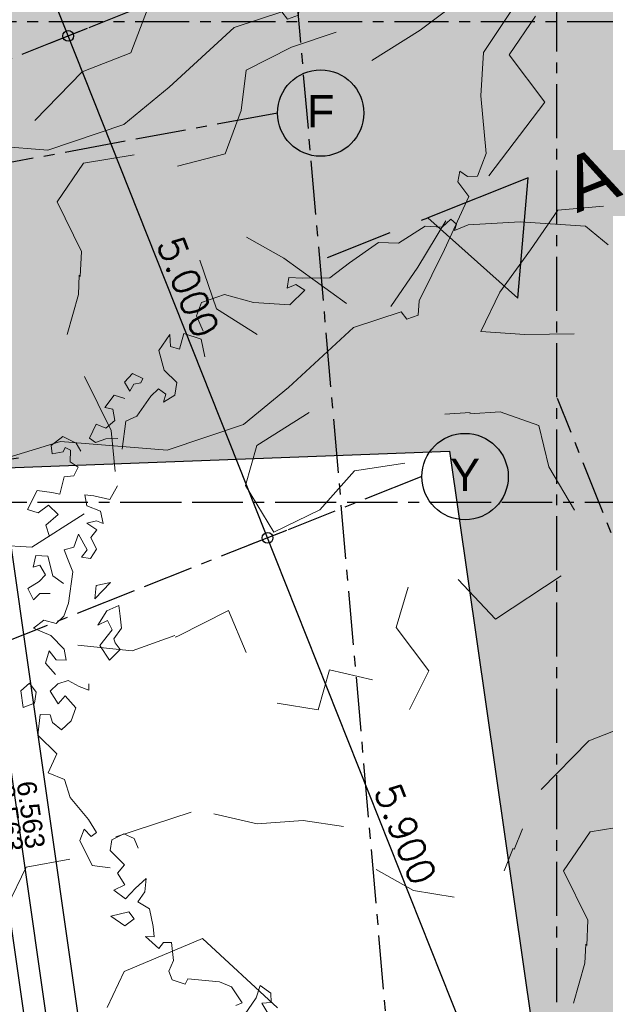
# Model space of a CAD drawing. Extents: x 856 to 5197, y -207 to 263.
# Tile 187 of 225: x 1091.23 to 1096.65, y 29.98 to 39.09. Entities that reach past the tile are written whole.
import ezdxf

# ---------------------------------------------------------------- set-up
doc = ezdxf.new("R2010")
doc.units = 0
doc.header["$MEASUREMENT"] = 0
for name, pattern in [('B0302', [1.251, 0.626, -0.3125, 0, -0.3125]), ('B0304', [0.6, 0.5, -0.05, 0, -0.05]), ('B0805', [1.366667, 0.566667, -0.1, 0.033333, -0.1, 0.466667, -0.1])]:
    doc.linetypes.add(name, pattern=pattern)
for name, color, linetype in [('00 BEBOUWING', 7, 'Continuous'), ('00 TERREIN', 7, 'Continuous'), ('A Lijn doorsnede', 7, 'Continuous'), ('A Stramien', 7, 'Continuous'), ('T Tekst_dim 1_ 100', 7, 'Continuous')]:
    doc.layers.add(name, color=color, linetype=linetype)
doc.styles.add('GENERATED_STYLE_3', font='Arial')
doc.styles.add('GENERATED_STYLE_5', font='Arial')
doc.styles.get("Standard").update_dxf_attribs({"font": 'txt', "bigfont": 'BIGFONT.SHX'})
doc.dimstyles.new('GENERATED_STYLE__1', dxfattribs={"dimtxt": 0.18, "dimasz": 0.19, "dimexe": 0.18, "dimexo": 0, "dimgap": 0.09, "dimtad": 1, "dimdec": 0, "dimlfac": 1000, "dimzin": 0, "dimdsep": 46, "dimtxsty": 'Standard', "dimblk": 'ARROWHEAD_7', "dimblk1": 'ARROWHEAD_7', "dimblk2": 'ARROWHEAD_7', "dimcen": 0.09, "dimclrd": 7, "dimclre": 7, "dimclrt": 7, "dimadec": 1, "dimazin": 0, "dimtfac": 1, "dimtdec": 4, "dimtmove": 0, "dimatfit": 3, "dimfxl": 0, "dimtolj": 1, "dimtzin": 0, "dimarcsym": 0})
doc.dimstyles.new('GENERATED_STYLE__5', dxfattribs={"dimtxt": 0.25, "dimasz": 0.19, "dimexe": 0.18, "dimexo": 0, "dimgap": 0.09, "dimtad": 1, "dimdec": 0, "dimlfac": 1000, "dimzin": 0, "dimdsep": 46, "dimtxsty": 'Standard', "dimblk": 'ARROWHEAD_7', "dimblk1": 'ARROWHEAD_7', "dimblk2": 'ARROWHEAD_7', "dimcen": 0.09, "dimclrd": 7, "dimclre": 7, "dimclrt": 7, "dimadec": 1, "dimazin": 0, "dimtfac": 1, "dimtdec": 4, "dimtmove": 0, "dimatfit": 3, "dimfxl": 0, "dimtolj": 1, "dimtzin": 0, "dimarcsym": 0})

# ---------------------------------------------------------------- blocks, each defined once
blk = doc.blocks.new('SLAB_173_3', base_point=(1049.1188, 43.3491))
at = {"layer": '00 TERREIN', "linetype": 'Continuous', "lineweight": 0}
h = blk.add_hatch(dxfattribs=at)
h.set_pattern_fill('16_Grind_0003', color=252, style=0, pattern_type=2)
h.set_pattern_definition([(-52.8577, (1056.153, 50.3236), (5.20153, 3.93993), [0.71487, -3.57435]), (-52.8577, (1060.049, 50.584), (5.20153, 3.93993), [0.71487, -3.57435]), (3.8244, (1056.153, 50.3236), (-1.28396, 7.09862), [0.65073, -3.25364]), (3.8244, (1058.743, 46.9045), (-1.28396, 7.09862), [0.65073, -3.25364]), (70.4603, (1056.585, 49.754), (-6.4855, 3.1587), [0.65073, -3.25364]), (70.4603, (1059.175, 46.335), (-6.4855, 3.1587), [0.65073, -3.25364]), (-52.8577, (1056.6537, 50.7027), (1.001036, 0.75824), [0, -1.429741, 0, -2.144611]), (-11.5638, (1057.0853, 50.1329), (0.097413, 1.342047), [0, -1.009183, 0, -1.681972])])
h.paths.add_polyline_path([(1049.1188, 43.3491), (1056.2737, 25.3361), (1072.4184, 31.6957), (1072.4184, 32.6093), (1072.1784, 32.6093), (1072.1784, 33.1493), (1075.2254, 34.3511), (1078.6209, 34.4785), (1066.3132, 71.8035), (1099.5584, 79.0521), (1109.6539, 70.2408, -0.255208), (1138.2137, 84.2609), (1136.8218, 91.5367), (1160.4202, 110.3395), (1167.1528, 84.8299), (1192.1105, 111.5726), (1173.7235, 145.6291), (1129.9394, 108.581), (1121.682, 101.9354), (1115.314, 97.6983), (1109.0702, 93.5553), (1101.9158, 90.8725), (1090.6563, 89.2665), (1084.0175, 90.4624), (1075.6185, 88.3594), (1064.0213, 83.3424), (1052.7564, 67.5101)], flags=0)
blk = doc.blocks.new('SLAB_128_3', base_point=(1198.0661, 100.5417))
at = {"layer": '00 TERREIN', "linetype": 'Continuous', "lineweight": 0}
blk.add_hatch(color=254, dxfattribs=at).paths.add_polyline_path([(1198.0661, 100.5417), (1174.4518, 92.6509), (1160.391, 77.2809), (1159.791, 77.7933), (1166.2695, 85.042), (1159.9596, 108.9497), (1137.6984, 91.2122), (1139.0305, 84.2489), (1132.2671, 84.3483), (1124.8606, 82.2564), (1118.7674, 79.2047), (1112.6177, 74.9375), (1109.2236, 69.559), (1099.3396, 78.1856), (1067.351, 71.211), (1079.4529, 34.5098), (1095.2096, 35.1013), (1096.036, 29.3271), (1097.9943, 15.6446), (1093.1555, 14.952), (1095.5089, -1.511), (1158.0151, -0.565), (1180.3531, -0.2153), (1271.3267, 3.8224)], flags=0)
at = {"layer": '00 TERREIN', "linetype": 'Continuous', "flags": 128}
blk.add_lwpolyline([(1198.0661, 100.5417), (1174.4518, 92.6509), (1160.391, 77.2809), (1159.791, 77.7933), (1166.2695, 85.042), (1159.9596, 108.9497), (1137.6984, 91.2122), (1139.0305, 84.2489), (1132.2671, 84.3483), (1124.8606, 82.2564), (1118.7674, 79.2047), (1112.6177, 74.9375), (1109.2236, 69.559), (1099.3396, 78.1856), (1067.351, 71.211), (1079.4529, 34.5098), (1095.2096, 35.1013), (1096.036, 29.3271), (1097.9943, 15.6446), (1093.1555, 14.952), (1095.5089, -1.511), (1158.0151, -0.565), (1180.3531, -0.2153), (1271.3267, 3.8224)], close=True, dxfattribs=at)
blk = doc.blocks.new('*X146', base_point=(988.2137, 0))
at = {"layer": '00 TERREIN', "color": 9, "linetype": 'Continuous', "lineweight": 0}
for p, q in [((1094.9376, 38.9974), (1095.4341, 39.3735)), ((1092.4117, 39.1937), (1092.2577, 38.7868)), ((1095.7601, 38.7688), (1096.0049, 39.1284)), ((1093.7468, 38.8405), (1094.1593, 38.9788)), ((1094.4901, 38.7164), (1094.9376, 38.9974)), ((1093.3249, 38.6274), (1093.7468, 38.8405)), ((1092.2577, 38.7868), (1091.8079, 38.6106)), ((1096.0908, 38.3322), (1095.7601, 38.7688)), ((1091.8079, 38.6106), (1091.3672, 38.1607)), ((1093.2781, 38.2533), (1093.3249, 38.6274)), ((1095.5732, 37.6498), (1096.0908, 38.3322)), ((1093.1311, 37.8516), (1093.2781, 38.2533)), ((1091.8191, 37.7675), (1092.2899, 37.8434)), ((1092.6883, 37.7388), (1093.1311, 37.8516)), ((1091.5743, 37.4078), (1091.8191, 37.7675)), ((1091.8001, 36.9499), (1091.5743, 37.4078)), ((1096.2115, 37.3301), (1095.9597, 36.9651)), ((1096.6333, 37.3689), (1096.2115, 37.3301)), ((1094.9156, 36.8033), (1095.1745, 37.2317)), ((1093.3288, 37.082), (1093.6736, 36.8884)), ((1091.7894, 36.717), (1091.8001, 36.9499)), ((1095.9597, 36.9651), (1095.6729, 36.5737)), ((1093.0512, 36.4169), (1092.8953, 36.8698)), ((1093.6736, 36.8884), (1094.256, 36.4682)), ((1094.6638, 36.4384), (1094.9156, 36.8033)), ((1091.772, 36.5511), (1091.7801, 36.7293)), ((1095.6729, 36.5737), (1095.4979, 36.2089)), ((1091.6669, 36.1813), (1091.772, 36.5511)), ((1093.4286, 36.1802), (1093.0512, 36.4169)), ((1095.4979, 36.2089), (1095.9057, 36.1791)), ((1095.9057, 36.1791), (1096.3625, 36.1864)), ((1092.0767, 35.2916), (1091.8299, 35.7918)), ((1093.4258, 35.1523), (1093.9083, 35.4597)), ((1095.677, 35.464), (1095.3974, 35.4457)), ((1096.0358, 35.339), (1095.677, 35.464)), ((1095.3997, 35.4587), (1095.1644, 35.4434)), ((1092.1114, 34.9115), (1092.0767, 35.2916)), ((1096.1289, 34.9546), (1096.0358, 35.339)), ((1093.3208, 34.7824), (1093.4258, 35.1523)), ((1094.3299, 34.9177), (1094.0081, 34.5579)), ((1094.7936, 34.9884), (1094.3299, 34.9177)), ((1096.3664, 34.5539), (1096.1289, 34.9546)), ((1093.5816, 34.3509), (1093.3208, 34.7824)), ((1094.0081, 34.5579), (1093.5816, 34.3509)), ((1091.3421, 34.2127), (1091.8246, 34.5201)), ((1090.9273, 34.2372), (1091.3421, 34.2127)), ((1095.2895, 33.9124), (1095.6342, 33.5445)), ((1095.6342, 33.5445), (1096.2426, 33.9472)), ((1094.7137, 33.4666), (1094.8257, 33.8417)), ((1092.6933, 33.3878), (1093.1618, 33.6265)), ((1093.1618, 33.6265), (1093.3247, 33.2371)), ((1095.0165, 33.0669), (1094.7137, 33.4666)), ((1092.2691, 33.2504), (1092.6657, 33.3935)), ((1092.6689, 33.379), (1092.6933, 33.3878)), ((1091.7658, 33.3046), (1092.2691, 33.2504)), ((1093.991, 32.7062), (1094.096, 33.0761)), ((1094.096, 33.0761), (1094.4968, 32.9829)), ((1094.8369, 32.7082), (1095.0165, 33.0669)), ((1093.6135, 32.7687), (1093.991, 32.7062)), ((1096.9481, 32.5945), (1096.4982, 32.4183)), ((1096.4982, 32.4183), (1096.0576, 31.9684)), ((1092.1192, 31.5304), (1092.8161, 31.7582)), ((1093.4266, 31.6497), (1093.0258, 31.7429)), ((1093.853, 31.6824), (1093.4266, 31.6497)), ((1094.2258, 31.6261), (1093.853, 31.6824)), ((1096.5095, 31.5752), (1096.9802, 31.6512)), ((1095.8827, 31.6036), (1095.8071, 31.4128)), ((1096.2646, 31.2156), (1096.5095, 31.5752)), ((1095.7978, 31.4251), (1095.7147, 31.2151)), ((1091.2872, 31.2485), (1091.6927, 31.3234)), ((1091.1122, 30.8838), (1091.2872, 31.2485)), ((1094.8734, 31.0327), (1094.5286, 31.2264)), ((1096.4905, 30.7576), (1096.2646, 31.2156)), ((1095.2509, 30.9703), (1094.8734, 31.0327)), ((1096.4798, 30.5247), (1096.4905, 30.7576)), ((1092.1955, 30.2818), (1092.9204, 30.5889)), ((1092.9204, 30.5889), (1093.6169, 29.9455)), ((1096.4623, 30.3589), (1096.4705, 30.537)), ((1096.3573, 29.989), (1096.4623, 30.3589)), ((1092.0393, 29.9505), (1092.1955, 30.2818))]:
    blk.add_line(p, q, dxfattribs=at)
blk = doc.blocks.new('HATCH_210_3', base_point=(990.0137, 0))
at = {"layer": '00 TERREIN', "color": 9, "linetype": 'Continuous', "lineweight": 0}
blk.add_blockref('*X146', (988.2137, 0), dxfattribs=at)
blk = doc.blocks.new('CUTPLANE_2_3', base_point=(1007.4983, 9.2575))
at = {"layer": 'A Lijn doorsnede', "linetype": 'B0304'}
blk.add_line((1007.4983, 39.0777), (1096.8446, 39.0777), dxfattribs=at)
blk = doc.blocks.new('CUTPLANE_3_3', base_point=(1076.8644, -3.5558))
at = {"layer": 'A Lijn doorsnede', "linetype": 'B0304'}
blk.add_line((1097.3875, -1.7603), (1093.65, 40.9597), dxfattribs=at)
blk = doc.blocks.new('SLAB_160_3', base_point=(1010.4516, 14.6048))
at = {"layer": '00 BEBOUWING', "linetype": 'Continuous', "lineweight": 0}
h = blk.add_hatch(dxfattribs=at)
h.set_pattern_fill('Lijnen_horz_300_0003', color=252, style=0, pattern_type=2)
h.set_pattern_definition([(-68.47284, (1053.013, 34.02567), (0.2391415, 0.181139), [])])
h.paths.add_polyline_path([(1010.4516, 14.6048, 0.021087), (1019.1029, 17.3085, 0.018844), (1027.3444, 20.5414, 0.019457), (1033.0616, 23.2979, 0.021053), (1039.4137, 27.0746, 0.012604), (1046.3543, 31.8857, -0.005224), (1050.1735, 34.6054, -0.015709), (1054.097, 37.1588, -0.038118), (1061.6023, 40.9168, -0.060138), (1075.6175, 44.7996, -0.027771), (1082.1049, 45.4073, -0.017728), (1088.5517, 45.3966, -0.015048), (1100.786, 44.6195), (1100.9421, 47.4771, -0.022245), (1086.1565, 48.8689, 0.006434), (1082.1656, 49.3791, 0.019419), (1078.1682, 49.6816, 0.081773), (1066.3683, 48.06, 0.039967), (1059.8662, 45.4945, 0.035037), (1053.779, 41.9653, 0.020762), (1050.0167, 39.1669, 0.006842), (1046.4838, 36.2201, -0.007032), (1042.8961, 33.229, -0.014424), (1039.6808, 30.7964, -0.02836), (1033.5233, 26.9106, -0.018437), (1028.5024, 24.4015, -0.018164), (1019.9034, 20.8364, -0.019729), (1010.7526, 17.7467)], flags=0)
blk = doc.blocks.new('2D Boom plat 11', base_point=(988.2137, 0))
at = {"layer": '00 TERREIN', "color": 250, "linetype": 'Continuous', "lineweight": 0}
for p, q in [((985.9385, 3.3395), (986.2015, 3.4008)), ((990.353, 3.3944), (990.5053, 2.9544)), ((985.5391, 2.881), (985.9385, 3.3395)), ((990.5053, 2.9544), (990.8099, 2.6904)), ((985.2719, 2.4821), (985.5391, 2.881)), ((990.8099, 2.6904), (991.2667, 2.4088)), ((985.237, 2.3491), (985.2719, 2.4821)), ((985.1324, 2.3854), (985.2021, 2.3975)), ((985.144, 2.2766), (985.1324, 2.3854)), ((985.2021, 2.3975), (985.237, 2.3491)), ((991.2667, 2.4088), (991.3851, 2.2152)), ((985.0395, 2.1557), (985.144, 2.2766)), ((991.3851, 2.2152), (991.3311, 2.1427)), ((985.0162, 1.8656), (985.0395, 2.1557)), ((991.3311, 2.1427), (991.2508, 2.1149)), ((991.2508, 2.1149), (991.3174, 2.0392)), ((991.3174, 2.0392), (991.4866, 2.0392)), ((991.4866, 2.0392), (991.7404, 1.564)), ((984.9, 1.7206), (985.0162, 1.8656)), ((984.8884, 1.3942), (984.9, 1.7206)), ((991.7404, 1.564), (991.9773, 1.0888)), ((984.8884, 1.1645), (984.8884, 1.3942)), ((984.7373, 0.959), (984.8884, 1.1645)), ((991.9773, 1.0888), (992.0788, 1.0008)), ((984.656, 0.8623), (984.7373, 0.959)), ((992.0788, 1.0008), (992.045, 0.8952)), ((984.7257, 0.7898), (984.656, 0.8623)), ((984.7489, 0.8744), (984.7257, 0.7898)), ((984.8419, 0.9107), (984.7489, 0.8744)), ((984.8651, 0.7173), (984.8419, 0.9107)), ((991.9604, 0.8952), (991.8081, 0.4552)), ((992.045, 0.8952), (991.9604, 0.8952)), ((984.6444, 0.4634), (984.8651, 0.7173)), ((984.4236, 0.2942), (984.6444, 0.4634)), ((991.8081, 0.4552), (991.8871, -0.3592)), ((984.3538, 0.0766), (984.4236, 0.2942)), ((984.4236, -0.0322), (984.3538, 0.0766)), ((984.5746, -0.0684), (984.4236, -0.0322)), ((984.4817, -0.2256), (984.6211, -0.1289)), ((984.6211, -0.1289), (984.7722, -0.2014)), ((984.5746, -0.3465), (984.4817, -0.2256)), ((984.47, -0.5036), (984.4119, -0.3344)), ((984.4119, -0.3344), (984.5049, -0.3948)), ((984.5049, -0.3948), (984.5746, -0.3465)), ((991.8871, -0.3592), (991.9096, -0.9)), ((984.6444, -0.5761), (984.47, -0.5036)), ((984.807, -0.5519), (984.6444, -0.5761)), ((984.8884, -0.6366), (984.807, -0.5519)), ((984.8768, -0.7574), (984.8884, -0.6366)), ((984.7489, -0.7212), (984.8303, -0.697)), ((984.7606, -0.8179), (984.7489, -0.7212)), ((984.8303, -0.697), (984.8768, -0.7574)), ((984.5873, -0.779), (984.4928, -0.8282)), ((984.5779, -0.8773), (984.6062, -0.8183)), ((984.6062, -0.8183), (984.5873, -0.779)), ((984.8303, -1.0355), (984.7606, -0.8179)), ((984.4928, -0.8282), (984.5117, -0.9363)), ((984.6062, -0.9462), (984.5779, -0.8773)), ((991.9096, -0.9), (991.6728, -1.604)), ((984.5117, -0.9363), (984.6062, -0.9462)), ((984.6346, -1.0248), (984.5495, -1.0838)), ((984.5495, -1.0838), (984.5873, -1.2215)), ((984.807, -1.1443), (984.8303, -1.0355)), ((984.5873, -1.2215), (984.644, -1.1724)), ((984.644, -1.1724), (984.7386, -1.2215)), ((984.993, -1.3256), (984.807, -1.1443)), ((984.7386, -1.2215), (984.748, -1.3297)), ((984.748, -1.3297), (984.663, -1.3789)), ((984.8237, -1.3887), (984.8898, -1.3002)), ((984.663, -1.3789), (984.7291, -1.5067)), ((984.7953, -1.487), (984.8237, -1.3887)), ((984.7291, -1.5067), (984.7953, -1.487)), ((984.6913, -1.6345), (984.5684, -1.6935)), ((984.7764, -1.6444), (984.6913, -1.6345)), ((985.2951, -1.7003), (985.237, -1.5673)), ((991.6728, -1.604), (991.0129, -2.3432)), ((984.5684, -1.6935), (984.5684, -1.8312)), ((984.6614, -1.7386), (984.7102, -1.7132)), ((984.7102, -1.7132), (984.7953, -1.782)), ((985.1789, -1.797), (985.2951, -1.7003)), ((984.6346, -1.8706), (984.6806, -1.778)), ((984.6806, -1.778), (984.6614, -1.7386)), ((984.7953, -1.782), (984.8804, -1.7525)), ((984.8804, -1.7525), (984.9182, -1.8312)), ((985.1208, -1.8574), (985.1789, -1.797)), ((984.5684, -1.8312), (984.6346, -1.8706)), ((984.9182, -1.8312), (984.8709, -1.9099)), ((984.8709, -1.9099), (984.9749, -2.0377)), ((985.2138, -1.9058), (985.1208, -1.8574)), ((985.33, -1.8333), (985.2138, -1.9058)), ((985.4346, -1.8816), (985.33, -1.8333)), ((985.3765, -1.9179), (985.4346, -1.8816)), ((985.3416, -2.0025), (985.3765, -1.9179)), ((985.4462, -1.9662), (985.3416, -2.0025)), ((985.4694, -2.0508), (985.4462, -1.9662)), ((984.9182, -2.0869), (984.8237, -2.1852)), ((984.9749, -2.0377), (984.9182, -2.0869)), ((985.5856, -2.075), (985.4694, -2.0508)), ((985.6205, -2.1717), (985.5856, -2.075)), ((984.8237, -2.1852), (984.9087, -2.3622)), ((984.9917, -2.3022), (984.9938, -2.1852)), ((984.9938, -2.1852), (985.1167, -2.1656)), ((985.1167, -2.1656), (985.1262, -2.3131)), ((985.4462, -2.2322), (985.3765, -2.1234)), ((985.3765, -2.1234), (985.5391, -2.1475)), ((985.5391, -2.1475), (985.5624, -2.2322)), ((985.5624, -2.2322), (985.6205, -2.1717)), ((985.911, -2.1596), (985.8529, -2.2805)), ((985.9459, -2.3651), (985.911, -2.1596)), ((985.4113, -2.3168), (985.4462, -2.2322)), ((986.1283, -2.2246), (986.0999, -2.3426)), ((986.2134, -2.2737), (986.1283, -2.2246)), ((986.3079, -2.3327), (986.2134, -2.2737)), ((984.9087, -2.3622), (984.9917, -2.3022)), ((985.1262, -2.3131), (985.2302, -2.3524)), ((985.4927, -2.3409), (985.4113, -2.3168)), ((985.6205, -2.3772), (985.4927, -2.3409)), ((985.8529, -2.2805), (985.9459, -2.3651)), ((986.0999, -2.3426), (986.1566, -2.4901)), ((986.3457, -2.4507), (986.3079, -2.3327)), ((991.0129, -2.3432), (990.8099, -2.8888)), ((985.8297, -2.5827), (985.6205, -2.3772)), ((986.1566, -2.4901), (986.1756, -2.3917)), ((986.1756, -2.3917), (986.2701, -2.4114)), ((986.2701, -2.4114), (986.3174, -2.5884)), ((986.3835, -2.4606), (986.3457, -2.4507)), ((986.4592, -2.4606), (986.3835, -2.4606)), ((986.4781, -2.5983), (986.4592, -2.4606)), ((985.3648, -2.4739), (985.2951, -2.5585)), ((985.5391, -2.5464), (985.3648, -2.4739)), ((985.6553, -2.5102), (985.5391, -2.5464)), ((985.2951, -2.5585), (985.3648, -2.6431)), ((985.3648, -2.6431), (985.3881, -2.5827)), ((985.3881, -2.5827), (985.4927, -2.5948)), ((985.4927, -2.5948), (985.5043, -2.6794)), ((985.8994, -2.6915), (985.8297, -2.5827)), ((986.3174, -2.5884), (986.4781, -2.5983)), ((985.5043, -2.6794), (985.4927, -2.8003)), ((985.5972, -2.7398), (985.6553, -2.6673)), ((985.911, -2.7882), (985.8994, -2.6915)), ((985.4927, -2.8003), (985.6089, -2.8245)), ((985.6089, -2.8245), (985.5972, -2.7398)), ((985.818, -2.8607), (985.911, -2.7882)), ((985.818, -2.9816), (985.818, -2.8607)), ((985.9691, -2.897), (985.818, -2.9816)), ((986.1434, -2.8728), (985.9691, -2.897)), ((986.2364, -2.9212), (986.1434, -2.8728)), ((986.585, -2.9212), (986.5385, -2.8849)), ((986.1434, -3.0904), (986.0737, -2.9937)), ((986.0737, -2.9937), (986.1783, -2.9937)), ((986.1783, -2.9937), (986.2364, -2.9212)), ((986.3991, -3.0179), (986.5037, -2.9695)), ((986.5037, -2.9695), (986.585, -2.9212)), ((986.2829, -3.0783), (986.1434, -3.0904)), ((986.3642, -3.1146), (986.3991, -3.0179)), ((986.3758, -3.2113), (986.3642, -3.1146)), ((986.6431, -3.1146), (986.492, -3.1267)), ((986.492, -3.1267), (986.5153, -3.2234)), ((986.7128, -3.2234), (986.6431, -3.1146)), ((986.5153, -3.2234), (986.3758, -3.2113)), ((986.7244, -3.3442), (986.7128, -3.2234)), ((989.8388, -3.2717), (989.7226, -3.308)), ((989.9085, -3.3201), (989.8388, -3.2717)), ((986.3061, -3.3201), (986.2015, -3.3201)), ((986.2015, -3.3201), (986.2094, -3.4264)), ((986.3758, -3.3926), (986.3061, -3.3201)), ((986.492, -3.4168), (986.5501, -3.3442)), ((986.5501, -3.3442), (986.6199, -3.3684)), ((986.6199, -3.3684), (986.7244, -3.3442)), ((989.7226, -3.308), (989.7923, -3.4047)), ((989.862, -3.3926), (989.9085, -3.3201)), ((986.2094, -3.4264), (986.3461, -3.5025)), ((986.3461, -3.5025), (986.3758, -3.3926)), ((986.6315, -3.5497), (986.492, -3.4168)), ((987.84, -3.4651), (987.933, -3.4168)), ((987.933, -3.4168), (988.026, -3.4409)), ((989.7923, -3.4047), (989.8504, -3.586)), ((989.9862, -3.4071), (989.862, -3.3926)), ((986.8755, -3.5135), (986.6315, -3.5497)), ((986.9685, -3.6827), (986.8755, -3.5135)), ((987.8168, -3.586), (987.84, -3.4651)), ((988.3862, -3.6343), (988.2932, -3.5497)), ((988.2932, -3.5497), (988.3048, -3.6827)), ((989.5715, -3.5256), (989.4669, -3.586)), ((989.7507, -3.5367), (989.5715, -3.5256)), ((989.7342, -3.5981), (989.7507, -3.5367)), ((987.1079, -3.5981), (986.9685, -3.6827)), ((987.2706, -3.6585), (987.1079, -3.5981)), ((987.8865, -3.6585), (987.8168, -3.586)), ((988.0724, -3.6343), (987.8865, -3.6585)), ((988.0957, -3.731), (988.0724, -3.6343)), ((988.4211, -3.7431), (988.3862, -3.6343)), ((989.4669, -3.586), (989.2694, -3.8036)), ((987.5379, -3.6464), (987.2706, -3.6585)), ((987.6773, -3.6585), (987.5379, -3.6464)), ((987.5844, -3.731), (987.6773, -3.719)), ((987.6425, -3.8278), (987.5844, -3.731)), ((987.6773, -3.719), (987.6773, -3.6585)), ((988.2235, -3.7431), (988.0957, -3.731)), ((988.3048, -3.6827), (988.3281, -3.8157)), ((988.5373, -3.6948), (988.4211, -3.7431)), ((988.6883, -3.7673), (988.5373, -3.6948)), ((988.9091, -3.719), (988.8626, -3.7794)), ((989.0521, -3.8053), (988.9091, -3.719)), ((987.8981, -3.8761), (987.6425, -3.8278)), ((988.0143, -3.7552), (987.8981, -3.8761)), ((988.2003, -3.8519), (988.2235, -3.7431)), ((988.3281, -3.8157), (988.2003, -3.8519)), ((988.7697, -3.8157), (988.6883, -3.7673)), ((988.7198, -3.8797), (988.7697, -3.8157)), ((988.8626, -3.7794), (988.8824, -3.8473)), ((989.1067, -3.9003), (989.0521, -3.8053)), ((989.2694, -3.8036), (989.2926, -3.8519)), ((988.4443, -3.864), (988.3746, -4.0212)), ((988.5256, -3.864), (988.4443, -3.864)), ((988.5256, -3.9728), (988.5256, -3.864)), ((988.8824, -3.8473), (988.7198, -3.8797)), ((989.188, -3.9245), (989.1067, -3.9003)), ((989.2926, -3.8519), (989.188, -3.9245)), ((988.3746, -4.0212), (988.5256, -3.9728))]:
    blk.add_line(p, q, dxfattribs=at)
blk = doc.blocks.new('*D1183', base_point=(988.2137, 0))
at = {"layer": 'T Tekst_dim 1_ 100', "linetype": 'Continuous'}
for p, q in [((1090.7278, 35.0697), (1090.7491, 34.9212)), ((1090.5564, 34.9441), (1090.9276, 34.9972)), ((1090.7491, 34.9212), (1091.6789, 28.4245))]:
    blk.add_line(p, q, dxfattribs=at)
blk.add_circle((1090.742, 34.9707), 0.05, dxfattribs=at)
at = {"layer": 'T Tekst_dim 1_ 100', "insert": (1091.377, 32.0587), "char_height": 0.18, "attachment_point": 1, "rotation": 278.14501, "style": 'GENERATED_STYLE_3'}
blk.add_mtext('{6.563}', dxfattribs=at)
blk = doc.blocks.new('ARROWHEAD_7')
at = {"color": 0, "linetype": 'Continuous', "lineweight": 0}
for p, q in [((0, 0), (-1, 0)), ((-0.25, 0), (0.25, 0)), ((0, -0.25), (0, 0.25))]:
    blk.add_line(p, q, dxfattribs=at)
blk.add_circle((0, 0), 0.25, dxfattribs=at)
blk = doc.blocks.new('*D1184', base_point=(988.2137, 0))
at = {"layer": 'T Tekst_dim 1_ 100', "linetype": 'Continuous'}
for p, q in [((1090.7491, 34.9212), (1091.6789, 28.4245)), ((1091.4862, 28.4474), (1091.8574, 28.5005)), ((1091.6789, 28.4245), (1091.8574, 27.1772))]:
    blk.add_line(p, q, dxfattribs=at)
blk.add_circle((1091.6718, 28.474), 0.05, dxfattribs=at)
at = {"layer": 'T Tekst_dim 1_ 100', "insert": (1091.9311, 28.1867), "char_height": 0.18, "attachment_point": 1, "rotation": 278.14501, "style": 'GENERATED_STYLE_3'}
blk.add_mtext('{1.260}', dxfattribs=at)
blk = doc.blocks.new('*D1191', base_point=(988.2137, 0))
at = {"layer": 'T Tekst_dim 1_ 100', "linetype": 'Continuous'}
for p, q in [((1090.5271, 35.0409), (1090.5483, 34.8924)), ((1090.3556, 34.9154), (1090.7268, 34.9685)), ((1090.5483, 34.8924), (1091.4781, 28.3957))]:
    blk.add_line(p, q, dxfattribs=at)
blk.add_circle((1090.5412, 34.9419), 0.05, dxfattribs=at)
at = {"layer": 'T Tekst_dim 1_ 100', "insert": (1091.1762, 32.03), "char_height": 0.18, "attachment_point": 1, "rotation": 278.14501, "style": 'GENERATED_STYLE_3'}
blk.add_mtext('{6.563}', dxfattribs=at)
blk = doc.blocks.new('*D1192', base_point=(988.2137, 0))
at = {"layer": 'T Tekst_dim 1_ 100', "linetype": 'Continuous'}
for p, q in [((1090.5483, 34.8924), (1091.4781, 28.3957)), ((1091.2854, 28.4187), (1091.6567, 28.4718)), ((1091.4781, 28.3957), (1091.6566, 27.1485))]:
    blk.add_line(p, q, dxfattribs=at)
blk.add_circle((1091.471, 28.4452), 0.05, dxfattribs=at)
at = {"layer": 'T Tekst_dim 1_ 100', "insert": (1091.7304, 28.158), "char_height": 0.18, "attachment_point": 1, "rotation": 278.14501, "style": 'GENERATED_STYLE_3'}
blk.add_mtext('{1.260}', dxfattribs=at)
blk = doc.blocks.new('*D1216', base_point=(988.2137, 0))
at = {"layer": 'A Stramien', "linetype": 'Continuous'}
for p, q in [((1093.698, 34.3669), (1093.3495, 34.2285)), ((1095.6835, 28.8609), (1093.5053, 34.3442)), ((1095.8762, 28.8837), (1095.5277, 28.7453)), ((1095.7388, 28.7215), (1095.6835, 28.8609))]:
    blk.add_line(p, q, dxfattribs=at)
for centre in [(1093.5238, 34.2977), (1095.7019, 28.8145)]:
    blk.add_circle(centre, 0.05, dxfattribs=at)
at = {"layer": 'A Stramien', "insert": (1094.7392, 32.0506), "char_height": 0.25, "attachment_point": 1, "rotation": 291.66501}
blk.add_mtext('{5.900}', dxfattribs=at)
blk = doc.blocks.new('*D1217', base_point=(988.2137, 0))
at = {"layer": 'A Stramien', "linetype": 'Continuous'}
for p, q in [((1091.8521, 39.0137), (1091.5036, 38.8753)), ((1093.5053, 34.3442), (1091.6594, 38.991)), ((1093.698, 34.3669), (1093.3495, 34.2285)), ((1095.6835, 28.8609), (1093.5053, 34.3442))]:
    blk.add_line(p, q, dxfattribs=at)
at = {"layer": 'A Stramien', "insert": (1092.7272, 37.1156), "char_height": 0.25, "attachment_point": 1, "rotation": 291.66501}
blk.add_mtext('{5.000}', dxfattribs=at)
blk = doc.blocks.new('*D1218', base_point=(988.2137, 0))
at = {"layer": 'A Stramien', "linetype": 'Continuous'}
for p, q in [((1091.2984, 40.4077), (1090.9498, 40.2693)), ((1091.1426, 40.2921), (1091.0872, 40.4315)), ((1091.6594, 38.991), (1091.1426, 40.2921)), ((1091.8521, 39.0137), (1091.5036, 38.8753)), ((1093.5053, 34.3442), (1091.6594, 38.991))]:
    blk.add_line(p, q, dxfattribs=at)
for centre in [(1091.1241, 40.3385), (1091.6779, 38.9445)]:
    blk.add_circle(centre, 0.05, dxfattribs=at)
at = {"layer": 'A Stramien', "insert": (1091.5273, 40.136), "char_height": 0.25, "attachment_point": 1, "rotation": 291.66501}
blk.add_mtext('{1.500}', dxfattribs=at)
blk = doc.blocks.new('*D1265', base_point=(988.2137, 0))
at = {"layer": 'T Tekst_dim 1_ 100', "linetype": 'Continuous'}
for p, q in [((1091.0168, 35.111), (1091.0381, 34.9625)), ((1090.8454, 34.9855), (1091.2166, 35.0386)), ((1091.0381, 34.9625), (1095.7002, 2.388)), ((1095.7002, 2.388), (1095.7215, 2.2395)), ((1095.5217, 2.3119), (1095.8929, 2.365))]:
    blk.add_line(p, q, dxfattribs=at)
for centre in [(1091.031, 35.012), (1095.7073, 2.3385)]:
    blk.add_circle(centre, 0.05, dxfattribs=at)
at = {"layer": 'T Tekst_dim 1_ 100', "insert": (1093.5295, 19.0796), "char_height": 0.18, "attachment_point": 1, "rotation": 278.14501, "style": 'GENERATED_STYLE_3'}
blk.add_mtext('{33.007}', dxfattribs=at)
blk = doc.blocks.new('CUTPLANE_1_3', base_point=(1009.7498, 6.6602))
at = {"layer": 'A Lijn doorsnede', "linetype": 'Continuous'}
blk.add_hatch(color=256, dxfattribs=at).paths.add_polyline_path([(1095.9358, 37.6308), (1095.0064, 37.2617), (1095.8403, 36.5169)], flags=0)
for p, q in [((1095.9358, 37.6308), (1095.0064, 37.2617)), ((1095.8403, 36.5169), (1095.9358, 37.6308)), ((1095.0064, 37.2617), (1095.8403, 36.5169))]:
    blk.add_line(p, q, dxfattribs=at)
at = {"layer": 'A Lijn doorsnede', "linetype": 'B0302'}
blk.add_line((1094.0771, 36.8925), (1095.0064, 37.2617), dxfattribs=at)
at = {"layer": 'A Lijn doorsnede', "linetype": 'B0304'}
blk.add_line((1106.6718, 9.2501), (1096.2095, 35.5875), dxfattribs=at)
at = {"layer": 'A Lijn doorsnede', "linetype": 'Continuous', "insert": (1096.3886, 37.3035), "char_height": 0.5, "attachment_point": 7, "rotation": 21.66501, "style": 'GENERATED_STYLE_3'}
blk.add_mtext('{A}', dxfattribs=at)
blk = doc.blocks.new('CUTPLANE_6_3', base_point=(1021.1191, -3.6007))
at = {"layer": 'A Lijn doorsnede', "linetype": 'B0304'}
blk.add_line((1096.2006, -3.6007), (1096.2006, 39.695), dxfattribs=at)

msp = doc.modelspace()

# ---------------------------------------------------------------- linework, layer by layer
at = {"layer": 'A Stramien', "linetype": 'B0805', "flags": 128}
for points in [[(1093.1064, 39.5119), (1008.6727, 5.9714)], [(1093.6153, 38.2308), (1073.6498, 34.5286)], [(1094.9523, 34.8651), (1010.5201, 1.3252)], [(1098.4604, 34.6252), (1067.0084, 34.6252)]]:
    msp.add_lwpolyline(points, dxfattribs=at)
at = {"layer": 'A Stramien', "linetype": 'Continuous'}
for centre in [(1094.0153, 38.2308), (1095.3523, 34.8651)]:
    msp.add_circle(centre, 0.4, dxfattribs=at)

# ---------------------------------------------------------------- block references
at = {"layer": '00 BEBOUWING', "linetype": 'Continuous'}
msp.add_blockref('SLAB_160_3', (1010.4516, 14.6048), dxfattribs=at)
at = {"layer": '00 TERREIN', "linetype": 'Continuous'}
for name, p in [('SLAB_173_3', (1049.1188, 43.3491)), ('SLAB_128_3', (1198.0661, 100.5417))]:
    msp.add_blockref(name, p, dxfattribs=at)
at = {"layer": '00 TERREIN', "color": 250, "linetype": 'Continuous', "lineweight": 0, "rotation": 307.1423153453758}
for p in [(1090.68, 41.6138), (1091.7855, 38.8352), (1095.1802, 33.3521)]:
    msp.add_blockref('2D Boom plat 11', p, dxfattribs=at)
at = {"layer": '00 TERREIN', "color": 9, "linetype": 'Continuous', "lineweight": 0}
msp.add_blockref('HATCH_210_3', (990.0137, 0), dxfattribs=at)
at = {"layer": 'A Lijn doorsnede'}
for name, p in [('CUTPLANE_3_3', (1076.8644, -3.5558)), ('CUTPLANE_6_3', (1021.1191, -3.6007)), ('CUTPLANE_2_3', (1007.4983, 9.2575)), ('CUTPLANE_1_3', (1009.7498, 6.6602))]:
    msp.add_blockref(name, p, dxfattribs=at)

# ---------------------------------------------------------------- texts
at = {"layer": 'A Stramien', "linetype": 'Continuous', "char_height": 0.3, "attachment_point": 5, "style": 'GENERATED_STYLE_5'}
for s, insert in [('{F}', (1094.0153, 38.2478)), ('{Y}', (1095.3523, 34.8823))]:
    msp.add_mtext(s, dxfattribs=dict(at, insert=insert))

# ---------------------------------------------------------------- dimensions: what is measured, and where the dimension line sits
at = {"layer": 'A Stramien', "linetype": 'Continuous'}
for p1, p2, picture, middle in [((1091.3125, 38.7993), (1090.7587, 40.1934), '*D1218', (1091.5863, 39.6491)), ((1093.1584, 34.1525), (1091.3125, 38.7993), '*D1217', (1092.7861, 36.6287)), ((1095.3365, 28.6693), (1093.1584, 34.1525), '*D1216', (1094.7981, 31.5637))]:
    dim = msp.add_linear_dim(base=(1093.5238, 34.2977), p1=p1, p2=p2, angle=111.66501, dimstyle='GENERATED_STYLE__5', dxfattribs=at)
    dim.commit()
    dim.dimension.update_dxf_attribs({"geometry": picture, "text_midpoint": middle})
at = {"layer": 'T Tekst_dim 1_ 100', "linetype": 'Continuous'}
for base, p1, p2, picture, middle in [((1095.7073, 2.3385), (1090.3905, 34.9204), (1094.9376, 2.2283), '*D1265', (1093.4995, 18.6537)), ((1091.471, 28.4452), (1090.3905, 34.9204), (1091.3203, 28.4237), '*D1191', (1091.1355, 31.6792)), ((1091.6718, 28.474), (1090.3905, 34.9204), (1091.3203, 28.4237), '*D1183', (1091.3362, 31.7079)), ((1091.6718, 28.474), (1091.3203, 28.4237), (1091.4988, 27.1764), '*D1184', (1091.8904, 27.8359)), ((1091.471, 28.4452), (1091.3203, 28.4237), (1091.4988, 27.1764), '*D1192', (1091.6897, 27.8072))]:
    dim = msp.add_linear_dim(base=base, p1=p1, p2=p2, angle=278.14501, dimstyle='GENERATED_STYLE__1', dxfattribs=at)
    dim.commit()
    dim.dimension.update_dxf_attribs({"geometry": picture, "text_midpoint": middle})

doc.saveas('drawing.dxf')
